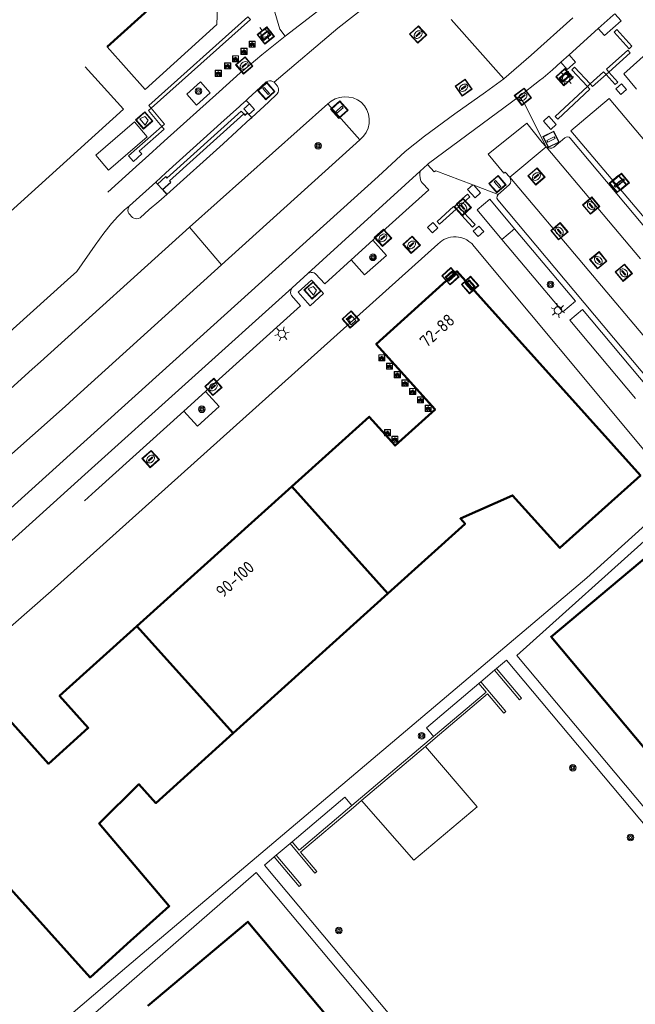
# Model space of a CAD drawing. Header units: metres. Extents: x 94279 to 96109, y 461866 to 463040.
# Tile 26 of 175: x 94545 to 94595, y 462774 to 462854. Entities that reach past the tile are written whole.
import ezdxf
from ezdxf.enums import TextEntityAlignment as Align

# ---------------------------------------------------------------- set-up
doc = ezdxf.new("R2010")
doc.units = ezdxf.units.M
doc.layers.get('0').update_dxf_attribs({"linetype": 'CONTINUOUS'})
for name, color, linetype, lineweight in [('B_BEBOUWINGSGRENS_0', 132, 'CONTINUOUS', 50), ('B_TUSSENMUUR_0', 132, 'CONTINUOUS', 50), ('G_GRENS_ALGEMEEN_0', 251, 'CONTINUOUS', 13), ('Q_AFVAL_APART_PLAATS_0', 251, 'CONTINUOUS', 13), ('Q_AFVALBAK_0', 251, 'CONTINUOUS', 13), ('Q_BOOM_0', 251, 'CONTINUOUS', 13), ('Q_CAI-KAST_0', 251, 'CONTINUOUS', 13), ('Q_FIETSENREK_0', 251, 'CONTINUOUS', 13), ('Q_INSPECTIE_OF_RIOOLPUT_0', 251, 'CONTINUOUS', 13), ('Q_KOLK_0', 251, 'CONTINUOUS', 13), ('Q_LICHTMAST_0', 251, 'CONTINUOUS', 13), ('Q_OPLAADPAAL_0', 251, 'CONTINUOUS', 13), ('Q_STRAATNAAMBORD_0', 251, 'CONTINUOUS', 13), ('Q_VERKEERSBORDPAAL_0', 251, 'CONTINUOUS', 13), ('Q_WATERLEIDINGPUT_0', 251, 'CONTINUOUS', 13), ('T_CULTUURGRENS_0', 251, 'CONTINUOUS', 13), ('T_GBKN_ABRI_0', 251, 'CONTINUOUS', 13), ('V_BLINDENGELEIDESTROOK_0', 251, 'CONTINUOUS', 13), ('V_WEGGRENS_0', 251, 'CONTINUOUS', 13), ('Z_GBKN_HUISNUMMER_0', 251, 'CONTINUOUS', 13)]:
    doc.layers.add(name, color=color, linetype=linetype, lineweight=lineweight)
doc.layers.add('Busperron_0', color=251, linetype='CONTINUOUS')
doc.styles.get("Standard").update_dxf_attribs({"font": 'isocp.shx'})

# ---------------------------------------------------------------- blocks, each defined once
blk = doc.blocks.new('Q_LICHTMAST')
for points in [[(-0.26, 0.15), (-0.52, 0.3)], [(0, 0.3), (0, 0.6)], [(0.26, 0.15), (0.52, 0.3)], [(-0.26, -0.15), (-0.52, -0.3)], [(0, -0.3), (0, -0.6)], [(0.26, -0.15), (0.52, -0.3)]]:
    blk.add_lwpolyline(points)
blk.add_circle((0, 0), 0.3)
blk = doc.blocks.new('Q_VERKEERSBORDPAAL')
for points in [[(-0.5, 0.5), (0.5, 0.5), (0.5, -0.5), (-0.5, -0.5)], [(-0.08, 0.333), (0.071, 0.333), (0.071, -0.329), (-0.08, -0.329)]]:
    blk.add_lwpolyline(points, close=True)
blk.add_lwpolyline([(-0.442, 0.464), (0.438, 0.464, -0.414214), (0.459, 0.442), (0.459, -0.437, -0.414214), (0.438, -0.459), (-0.442, -0.459, -0.414214), (-0.463, -0.437), (-0.463, 0.442), (-0.463, 0.444), (-0.463, 0.446), (-0.463, 0.448), (-0.462, 0.45), (-0.461, 0.451), (-0.46, 0.453), (-0.459, 0.455), (-0.458, 0.456), (-0.457, 0.457), (-0.456, 0.459), (-0.454, 0.46), (-0.453, 0.461), (-0.451, 0.462), (-0.449, 0.462), (-0.447, 0.463), (-0.446, 0.463), (-0.444, 0.464), (-0.442, 0.464)], format="xyb")
blk = doc.blocks.new('Q_KOLK')
blk.add_lwpolyline([(-0.5, 0.5), (0.5, 0.5), (0.5, -0.5), (-0.5, -0.5)], close=True)
for points in [[(-0.442, 0.464), (0.438, 0.464, -0.414214), (0.459, 0.442), (0.459, -0.437, -0.414214), (0.438, -0.459), (-0.442, -0.459, -0.414214), (-0.463, -0.437), (-0.463, 0.442, -0.414214), (-0.442, 0.464)], [(-0.345, 0.105, 0.380426), (-0.276, -0.18)], [(-0.008, 0.266, 0.240218), (-0.345, 0.105)], [(-0.194, 0.045, 0.853344), (-0.194, -0.032)], [(0.331, 0.111, 0.240191), (-0.008, 0.266)], [(0.185, -0.032, 0.849746), (0.185, 0.045)], [(0.267, -0.176, 0.380426), (0.331, 0.111)], [(-0.276, -0.18, 0.148452), (0.012, -0.257)], [(0.012, -0.257, 0.131742), (0.267, -0.176)]]:
    blk.add_lwpolyline(points, format="xyb")
for points in [[(-0.194, 0.045), (0.185, 0.045)], [(0.185, -0.032), (-0.194, -0.032)]]:
    blk.add_lwpolyline(points)
blk = doc.blocks.new('Q_INSPECTIE_OF_RIOOLPUT')
blk.add_lwpolyline([(-0.5, 0.5), (0.5, 0.5), (0.5, -0.5), (-0.5, -0.5)], close=True)
for points in [[(-0.442, 0.464), (0.438, 0.464, -0.414214), (0.459, 0.442), (0.459, -0.437, -0.414214), (0.438, -0.459), (-0.442, -0.459, -0.414214), (-0.463, -0.437), (-0.463, 0.442), (-0.463, 0.444), (-0.463, 0.446), (-0.463, 0.448), (-0.462, 0.45), (-0.461, 0.451), (-0.46, 0.453), (-0.459, 0.455), (-0.458, 0.456), (-0.457, 0.457), (-0.456, 0.459), (-0.454, 0.46), (-0.453, 0.461), (-0.451, 0.462), (-0.449, 0.462), (-0.447, 0.463), (-0.446, 0.463), (-0.444, 0.464), (-0.442, 0.464)], [(-0.345, 0.105, 0.380426), (-0.276, -0.18)], [(-0.008, 0.266, 0.240218), (-0.345, 0.105)], [(-0.194, 0.045, 0.853344), (-0.194, -0.032)], [(0.331, 0.111, 0.240191), (-0.008, 0.266)], [(0.185, -0.032, 0.849746), (0.185, 0.045)], [(0.267, -0.176, 0.380426), (0.331, 0.111)], [(-0.276, -0.18, 0.148452), (0.012, -0.257)], [(0.012, -0.257, 0.131742), (0.267, -0.176)]]:
    blk.add_lwpolyline(points, format="xyb")
for points in [[(-0.194, 0.045), (0.185, 0.045)], [(0.185, -0.032), (-0.194, -0.032)]]:
    blk.add_lwpolyline(points)
blk = doc.blocks.new('Q_WATERLEIDINGPUT')
blk.add_lwpolyline([(-0.5, 0.5), (0.5, 0.5), (0.5, -0.5), (-0.5, -0.5)], close=True)
for points in [[(-0.442, 0.464), (0.438, 0.464, -0.414214), (0.459, 0.442), (0.459, -0.437, -0.414214), (0.438, -0.459), (-0.442, -0.459, -0.414214), (-0.463, -0.437), (-0.463, 0.442), (-0.463, 0.444), (-0.463, 0.446), (-0.463, 0.448), (-0.462, 0.45), (-0.461, 0.451), (-0.46, 0.453), (-0.459, 0.455), (-0.458, 0.456), (-0.457, 0.457), (-0.456, 0.459), (-0.454, 0.46), (-0.453, 0.461), (-0.451, 0.462), (-0.449, 0.462), (-0.447, 0.463), (-0.446, 0.463), (-0.444, 0.464), (-0.442, 0.464)], [(-0.345, 0.105, 0.380426), (-0.276, -0.18)], [(-0.008, 0.266, 0.240218), (-0.345, 0.105)], [(-0.194, 0.045, 0.853344), (-0.194, -0.032)], [(0.331, 0.111, 0.240191), (-0.008, 0.266)], [(0.185, -0.032, 0.849746), (0.185, 0.045)], [(0.267, -0.176, 0.380426), (0.331, 0.111)], [(-0.276, -0.18, 0.148452), (0.012, -0.257)], [(0.012, -0.257, 0.131742), (0.267, -0.176)]]:
    blk.add_lwpolyline(points, format="xyb")
for points in [[(-0.194, 0.045), (0.185, 0.045)], [(0.185, -0.032), (-0.194, -0.032)]]:
    blk.add_lwpolyline(points)
blk = doc.blocks.new('Q_FIETSENREK')
for points in [[(-0.5, 0.5), (0.5, 0.5), (0.5, -0.5), (-0.5, -0.5)], [(-0.06, 0.15), (0.18, 0.05), (0.04, -0.09)]]:
    blk.add_lwpolyline(points, close=True)
for points in [[(-0.44, 0.46), (0.44, 0.46, -0.414214), (0.46, 0.44), (0.46, -0.44, -0.414214), (0.44, -0.46), (-0.44, -0.46, -0.414214), (-0.46, -0.44), (-0.46, 0.44), (-0.46, 0.44), (-0.46, 0.45), (-0.46, 0.45), (-0.46, 0.45), (-0.46, 0.45), (-0.46, 0.45), (-0.46, 0.45), (-0.46, 0.46), (-0.46, 0.46), (-0.46, 0.46), (-0.45, 0.46), (-0.45, 0.46), (-0.45, 0.46), (-0.45, 0.46), (-0.45, 0.46), (-0.45, 0.46), (-0.44, 0.46), (-0.44, 0.46)], [(-0.18, 0.11, 0.847256), (-0.32, -0.14)], [(-0.19, 0.08, 0.842492), (-0.3, -0.12)], [(-0.17, 0.06, 0.053288), (-0.19, 0.08)], [(-0.19, -0.13, 0.502492), (-0.15, 0.04)], [(-0.15, 0.09, 0.06236), (-0.18, 0.11)], [(-0.16, -0.16, 0.494489), (-0.12, 0.07)], [(-0.32, -0.14, 0.089606), (-0.42, -0.35)], [(-0.3, -0.16, 0.110942), (-0.37, -0.35)], [(-0.29, -0.1, 0.006942), (-0.3, -0.12)], [(-0.3, -0.16, 0.02458), (-0.28, -0.17)], [(-0.21, -0.1, 0.381614), (-0.29, -0.1)], [(-0.22, -0.14, 0.533998), (-0.28, -0.14)], [(-0.28, -0.14, 0.009682), (-0.27, -0.14)], [(-0.28, -0.17, 0.148109), (-0.2, -0.17)], [(-0.27, -0.14, 0.120201), (-0.22, -0.14)], [(-0.22, -0.14, 0.003554), (-0.22, -0.14)], [(-0.19, -0.13, 0.017985), (-0.21, -0.1)], [(-0.12, -0.35, 0.075837), (-0.2, -0.17)], [(-0.08, -0.35, 0.094234), (-0.16, -0.16)], [(0.1, -0.16, 0.385208), (0.19, -0.33)], [(0.21, -0.05, 0.224648), (0.11, -0.13)], [(0.13, -0.17, 0.376993), (0.2, -0.3)], [(0.21, -0.09, 0.20829), (0.14, -0.14)], [(0.19, -0.33, 1), (0.29, -0.06)], [(0.2, -0.3, 1), (0.28, -0.09)], [(0.29, -0.06, 0.086253), (0.24, -0.05)], [(0.28, -0.09, 0.079305), (0.24, -0.08)]]:
    blk.add_lwpolyline(points, format="xyb")
for points in [[(-0.17, 0.06), (-0.26, -0.04), (-0.24, -0.06), (-0.15, 0.04)], [(0.08, 0.22), (0, 0.25), (-0.15, 0.09)], [(-0.12, 0.07), (-0.09, 0.11), (0.02, -0.13), (0.1, -0.16)], [(0.24, -0.05), (0.23, 0.05), (0.26, 0.09), (0.3, 0.08), (0.31, 0.11), (0.19, 0.15), (0.18, 0.12), (0.23, 0.1), (0.21, 0.08), (-0.04, 0.17), (0, 0.22), (0.07, 0.19), (0.08, 0.22)], [(0.21, -0.05), (0.2, 0.03), (0.06, -0.11)], [(-0.42, -0.35), (-0.37, -0.35)], [(-0.12, -0.35), (-0.08, -0.35)], [(0.06, -0.11), (0.11, -0.13)], [(0.13, -0.17), (0.25, -0.22), (0.24, -0.08)], [(0.14, -0.14), (0.22, -0.17), (0.21, -0.09)]]:
    blk.add_lwpolyline(points)
blk = doc.blocks.new('Q_CAI-KAST')
for points in [[(-0.5, 0.5), (0.5, 0.5), (0.5, -0.5), (-0.5, -0.5)], [(-0.262, 0.264), (0.25, 0.264), (0.25, 0.187), (-0.262, 0.187)], [(-0.262, 0.107), (0.25, 0.107), (0.25, -0.332), (-0.262, -0.332)]]:
    blk.add_lwpolyline(points, close=True)
blk.add_lwpolyline([(-0.442, 0.464), (0.438, 0.464, -0.414214), (0.459, 0.442), (0.459, -0.437, -0.414214), (0.438, -0.459), (-0.442, -0.459, -0.414214), (-0.463, -0.437), (-0.463, 0.442), (-0.463, 0.444), (-0.463, 0.446), (-0.463, 0.448), (-0.462, 0.45), (-0.461, 0.451), (-0.46, 0.453), (-0.459, 0.455), (-0.458, 0.456), (-0.457, 0.457), (-0.456, 0.459), (-0.454, 0.46), (-0.453, 0.461), (-0.451, 0.462), (-0.449, 0.462), (-0.447, 0.463), (-0.446, 0.463), (-0.444, 0.464), (-0.442, 0.464)], format="xyb")
blk.add_circle((-0.177, -0.034), 0.0354)
blk = doc.blocks.new('Q_STRAATNAAMBORD')
for points in [[(-0.5, 0.5), (0.5, 0.5), (0.5, -0.5), (-0.5, -0.5)], [(-0.369, 0.22), (0.358, 0.22), (0.358, -0.214), (-0.369, -0.214)]]:
    blk.add_lwpolyline(points, close=True)
for points in [[(-0.442, 0.464), (0.438, 0.464, -0.414214), (0.459, 0.442), (0.459, -0.437, -0.414214), (0.438, -0.459), (-0.442, -0.459, -0.414214), (-0.463, -0.437), (-0.463, 0.442), (-0.463, 0.444), (-0.463, 0.446), (-0.463, 0.448), (-0.462, 0.45), (-0.461, 0.451), (-0.46, 0.453), (-0.459, 0.455), (-0.458, 0.456), (-0.457, 0.457), (-0.456, 0.459), (-0.454, 0.46), (-0.453, 0.461), (-0.451, 0.462), (-0.449, 0.462), (-0.447, 0.463), (-0.446, 0.463), (-0.444, 0.464), (-0.442, 0.464)], [(-0.287, 0.16), (0.281, 0.16, -0.414214), (0.303, 0.139), (0.303, -0.134, -0.414214), (0.281, -0.156), (-0.287, -0.156, -0.414214), (-0.308, -0.134), (-0.308, 0.139), (-0.308, 0.14), (-0.308, 0.142), (-0.307, 0.144), (-0.307, 0.146), (-0.306, 0.148), (-0.305, 0.149), (-0.304, 0.151), (-0.303, 0.152), (-0.302, 0.154), (-0.3, 0.155), (-0.299, 0.156), (-0.297, 0.157), (-0.296, 0.158), (-0.294, 0.159), (-0.292, 0.159), (-0.29, 0.16), (-0.288, 0.16), (-0.287, 0.16)]]:
    blk.add_lwpolyline(points, format="xyb")
blk = doc.blocks.new('Q_OPLAADPAAL')
for points in [[(-0.5, 0.5), (0.5, 0.5), (0.5, -0.5), (-0.5, -0.5)], [(-0.08, 0.333), (0.071, 0.333), (0.071, -0.329), (-0.08, -0.329)]]:
    blk.add_lwpolyline(points, close=True)
blk.add_lwpolyline([(-0.442, 0.464), (0.438, 0.464, -0.414214), (0.459, 0.442), (0.459, -0.437, -0.414214), (0.438, -0.459), (-0.442, -0.459, -0.414214), (-0.463, -0.437), (-0.463, 0.442), (-0.463, 0.444), (-0.463, 0.446), (-0.463, 0.448), (-0.462, 0.45), (-0.461, 0.451), (-0.46, 0.453), (-0.459, 0.455), (-0.458, 0.456), (-0.457, 0.457), (-0.456, 0.459), (-0.454, 0.46), (-0.453, 0.461), (-0.451, 0.462), (-0.449, 0.462), (-0.447, 0.463), (-0.446, 0.463), (-0.444, 0.464), (-0.442, 0.464)], format="xyb")
blk = doc.blocks.new('Q_AFVALBAK')
for points in [[(-0.5, 0.5), (0.5, 0.5), (0.5, -0.5), (-0.5, -0.5)], [(-0.336, 0.197), (0.331, 0.197), (0.19, -0.251), (-0.196, -0.251)]]:
    blk.add_lwpolyline(points, close=True)
blk.add_lwpolyline([(-0.442, 0.464), (0.438, 0.464, -0.414214), (0.459, 0.442), (0.459, -0.437, -0.414214), (0.438, -0.459), (-0.442, -0.459, -0.414214), (-0.463, -0.437), (-0.463, 0.442), (-0.463, 0.444), (-0.463, 0.446), (-0.463, 0.448), (-0.462, 0.45), (-0.461, 0.451), (-0.46, 0.453), (-0.459, 0.455), (-0.458, 0.456), (-0.457, 0.457), (-0.456, 0.459), (-0.454, 0.46), (-0.453, 0.461), (-0.451, 0.462), (-0.449, 0.462), (-0.447, 0.463), (-0.446, 0.463), (-0.444, 0.464), (-0.442, 0.464)], format="xyb")
blk = doc.blocks.new('Q_AFVAL_APART_PLAATS')
for points in [[(-0.5, 0.5), (0.5, 0.5), (0.5, -0.5), (-0.5, -0.5)], [(-0.336, 0.197), (0.331, 0.197), (0.19, -0.251), (-0.196, -0.251)]]:
    blk.add_lwpolyline(points, close=True)
blk.add_lwpolyline([(-0.442, 0.464), (0.438, 0.464, -0.414214), (0.459, 0.442), (0.459, -0.437, -0.414214), (0.438, -0.459), (-0.442, -0.459, -0.414214), (-0.463, -0.437), (-0.463, 0.442, -0.414214), (-0.442, 0.464)], format="xyb")
blk = doc.blocks.new('Q_BOOM')
for radius in [0.27, 0.18, 0.09]:
    blk.add_circle((0, 0), radius)

msp = doc.modelspace()

# ---------------------------------------------------------------- linework, layer by layer
at = {"layer": 'B_BEBOUWINGSGRENS_0'}
for p, q in [((94566.965, 462816.543), (94554.375, 462805.208)), ((94562.204, 462796.509), (94574.778, 462807.862))]:
    msp.add_line(p, q, dxfattribs=at)
for points in [[(94551.942, 462852.254), (94556.95, 462856.78), (94549.15, 462865), (94537.618, 462854.578)], [(94574.778, 462807.862), (94581.05, 462813.525), (94580.671, 462813.947), (94584.91, 462815.82), (94588.75, 462811.56), (94595.3, 462817.45), (94580.38, 462834.03), (94573.82, 462828.12), (94578.6, 462822.8), (94575.35, 462819.88), (94573.26, 462822.21), (94566.965, 462816.543)], [(94601.647, 462804.518), (94596.11, 462811.12), (94588.03, 462804.34), (94600.063, 462789.992)], [(94554.375, 462805.208), (94548.08, 462799.54), (94550.42, 462796.94), (94547.18, 462794.03), (94542.43, 462799.3), (94535.67, 462793.21), (94550.56, 462776.67), (94553.592, 462779.396), (94557, 462782.46), (94551.3, 462789.18), (94554.539, 462792.363), (94555.917, 462790.832), (94562.204, 462796.509)], [(94574.981, 462767.371), (94563.4, 462781.19), (94555.25, 462774.36)]]:
    msp.add_lwpolyline(points, dxfattribs=at)
at = {"layer": 'B_TUSSENMUUR_0'}
for p, q in [((94566.965, 462816.543), (94574.778, 462807.862)), ((94562.204, 462796.509), (94554.375, 462805.208))]:
    msp.add_line(p, q, dxfattribs=at)
at = {"layer": 'Busperron_0'}
for p, q in [((94557.015, 462841.387), (94563.053, 462846.823)), ((94563.704, 462846.528), (94563.475, 462846.777)), ((94556.446, 462840.674), (94556.797, 462840.282))]:
    msp.add_line(p, q, dxfattribs=at)
for points in [[(94563.053, 462846.823), (94563.153, 462846.712), (94563.364, 462846.901)], [(94556.797, 462840.282), (94561.379, 462844.386), (94563.605, 462846.437), (94563.704, 462846.528)], [(94556.446, 462840.674), (94557.115, 462841.276), (94557.015, 462841.387)]]:
    msp.add_lwpolyline(points, dxfattribs=at)
at = {"layer": 'G_GRENS_ALGEMEEN_0'}
for p, q in [((94572.633, 462791.037), (94577.838, 462795.441)), ((94571.977, 462790.482), (94572.633, 462791.037))]:
    msp.add_line(p, q, dxfattribs=at)
for points in [[(94583.447, 462801.634), (94585.475, 462799.216), (94585.628, 462799.346), (94583.601, 462801.763)], [(94577.838, 462795.441), (94578.616, 462796.099), (94582.875, 462799.702), (94584.192, 462798.131), (94584.345, 462798.26), (94582.313, 462800.683)], [(94582.16, 462800.555), (94582.747, 462799.855), (94578.487, 462796.252)], [(94566.826, 462787.549), (94568.841, 462785.144), (94568.994, 462785.273), (94567.677, 462786.845), (94571.977, 462790.482)], [(94571.847, 462790.635), (94567.548, 462786.998), (94566.979, 462787.677)], [(94565.538, 462786.47), (94567.558, 462784.059), (94567.711, 462784.188), (94565.691, 462786.598)]]:
    msp.add_lwpolyline(points, dxfattribs=at)
at = {"layer": 'T_CULTUURGRENS_0'}
for p, q in [((94584.041, 462836.615), (94585.069, 462837.48)), ((94573.556, 462836.55), (94571.793, 462834.95)), ((94574.667, 462835.321), (94573.556, 462836.55)), ((94559.946, 462824.257), (94558.192, 462822.676)), ((94561.054, 462823.057), (94559.946, 462824.257))]:
    msp.add_line(p, q, dxfattribs=at)
for points in [[(94558.42, 462848.422), (94559.225, 462847.532), (94560.336, 462848.537), (94559.531, 462849.427), (94558.42, 462848.422)], [(94571.793, 462834.95), (94572.873, 462833.736), (94574.667, 462835.321)], [(94558.192, 462822.676), (94559.288, 462821.451), (94561.054, 462823.057)], [(94572.633, 462791.037), (94576.88, 462786.2), (94582.04, 462790.52), (94577.838, 462795.441)]]:
    msp.add_lwpolyline(points, dxfattribs=at)
at = {"layer": 'T_GBKN_ABRI_0'}
msp.add_lwpolyline([(94551.029, 462843.463), (94552.075, 462842.252), (94555.216, 462844.964), (94554.171, 462846.175), (94551.029, 462843.463)], dxfattribs=at)
at = {"layer": 'V_BLINDENGELEIDESTROOK_0'}
for p, q in [((94594.382, 462852.111), (94594.605, 462852.312)), ((94589.494, 462851.611), (94588.825, 462851.008)), ((94592.727, 462850.215), (94592.504, 462850.014)), ((94590.99, 462849.051), (94591.208, 462849.257)), ((94593.705, 462848.4), (94594.151, 462848.802)), ((94563.475, 462846.777), (94563.364, 462846.901)), ((94588.012, 462845.559), (94588.458, 462845.96)), ((94556.045, 462841.12), (94556.446, 462840.674)), ((94581.671, 462841.053), (94581.743, 462841.025)), ((94580.537, 462839.28), (94580.316, 462839.078)), ((94580.316, 462839.078), (94581.03, 462838.295)), ((94581.279, 462838.466), (94580.537, 462839.28)), ((94577.99, 462837.597), (94578.391, 462837.151)), ((94582.116, 462836.856), (94582.562, 462837.257))]:
    msp.add_line(p, q, dxfattribs=at)
for points in [[(94563.391, 462854.701), (94555.333, 462847.502), (94555.533, 462847.279)], [(94555.533, 462847.279), (94563.591, 462854.477), (94563.391, 462854.701)], [(94593.209, 462854.956), (94593.076, 462854.836), (94591.872, 462853.752)], [(94591.872, 462853.752), (94592.382, 462853.185), (94593.719, 462854.389), (94593.209, 462854.956)], [(94594.605, 462852.312), (94593.389, 462853.662), (94593.166, 462853.462), (94594.382, 462852.111)], [(94588.825, 462851.008), (94589.347, 462850.429), (94590.016, 462851.031), (94589.494, 462851.611)], [(94592.727, 462850.215), (94594.461, 462851.779), (94594.261, 462852.002), (94592.528, 462850.439), (94592.727, 462850.215)], [(94591.208, 462849.257), (94589.939, 462850.603), (94589.721, 462850.398), (94590.99, 462849.051)], [(94592.504, 462850.014), (94592.304, 462850.238), (94591.208, 462849.257)], [(94591.208, 462849.257), (94591.408, 462849.034), (94592.504, 462850.014)], [(94592.504, 462850.014), (94593.24, 462849.196), (94593.463, 462849.397), (94592.727, 462850.215)], [(94590.99, 462849.051), (94588.374, 462846.616), (94588.579, 462846.396), (94591.194, 462848.832), (94590.99, 462849.051)], [(94594.151, 462848.802), (94593.75, 462849.248), (94593.304, 462848.846), (94593.705, 462848.4)], [(94563.364, 462846.901), (94563.074, 462847.223), (94563.519, 462847.624)], [(94563.475, 462846.777), (94563.921, 462847.178), (94563.519, 462847.624)], [(94555.533, 462847.279), (94555.304, 462847.085), (94556.391, 462845.803)], [(94556.391, 462845.803), (94556.62, 462845.997), (94555.533, 462847.279)], [(94556.045, 462841.12), (94556.714, 462841.722), (94556.814, 462841.61), (94562.852, 462847.046), (94563.053, 462846.823)], [(94588.458, 462845.96), (94587.856, 462846.629), (94587.41, 462846.228), (94588.012, 462845.559)], [(94556.391, 462845.803), (94554.367, 462844.007), (94553.699, 462843.405), (94554.1, 462842.959), (94554.769, 462843.561), (94554.567, 462843.783), (94556.59, 462845.578), (94556.391, 462845.803)], [(94581.671, 462841.053), (94581.251, 462840.675), (94581.853, 462840.006), (94582.299, 462840.407), (94581.743, 462841.025)], [(94580.537, 462839.28), (94581.428, 462840.075), (94581.228, 462840.299), (94580.338, 462839.504), (94580.537, 462839.28)], [(94580.316, 462839.078), (94580.114, 462839.3), (94578.768, 462838.075), (94578.97, 462837.853), (94580.316, 462839.078)], [(94578.391, 462837.151), (94578.837, 462837.552), (94578.436, 462837.998), (94577.99, 462837.597)], [(94581.279, 462838.466), (94581.861, 462837.829), (94581.64, 462837.626), (94581.03, 462838.295)], [(94582.562, 462837.257), (94582.16, 462837.703), (94581.714, 462837.302), (94582.116, 462836.856)]]:
    msp.add_lwpolyline(points, dxfattribs=at)
at = {"layer": 'V_WEGGRENS_0'}
for p, q in [((94579.918, 462854.485), (94584.188, 462849.676)), ((94591.872, 462853.752), (94589.494, 462851.611)), ((94553.273, 462847.202), (94550.162, 462850.645)), ((94558.657, 462837.629), (94569.879, 462847.625)), ((94563.519, 462847.624), (94563.256, 462847.917)), ((94572.477, 462844.7), (94569.879, 462847.625)), ((94592.761, 462848.073), (94589.642, 462845.451)), ((94601.429, 462837.745), (94592.761, 462848.073)), ((94589.642, 462845.451), (94596.882, 462836.867)), ((94572.477, 462844.7), (94561.236, 462834.562)), ((94584.684, 462841.669), (94587.628, 462844.153)), ((94595.303, 462835.055), (94587.628, 462844.153)), ((94577.981, 462842.702), (94577.391, 462842.162)), ((94577.391, 462842.162), (94568.272, 462833.861)), ((94553.763, 462839.343), (94555.9, 462841.28)), ((94555.9, 462841.28), (94556.045, 462841.12)), ((94584.684, 462841.669), (94605.202, 462817.346)), ((94581.743, 462841.025), (94583.724, 462840.266)), ((94583.048, 462839.882), (94582.024, 462839.014)), ((94585.069, 462837.48), (94583.048, 462839.882)), ((94553.363, 462839.025), (94553.763, 462839.343)), ((94582.024, 462839.014), (94584.041, 462836.615)), ((94561.236, 462834.562), (94558.657, 462837.629)), ((94568.272, 462833.861), (94566.978, 462832.691)), ((94599.116, 462815.287), (94585.256, 462802.823)), ((94584.405, 462802.437), (94583.601, 462801.763)), ((94628.38, 462750), (94584.405, 462802.437)), ((94583.447, 462801.634), (94582.313, 462800.683)), ((94583.601, 462801.763), (94583.447, 462801.634)), ((94582.313, 462800.683), (94582.16, 462800.555)), ((94578.487, 462796.252), (94571.847, 462790.635)), ((94566.826, 462787.549), (94565.691, 462786.598)), ((94566.979, 462787.677), (94566.826, 462787.549)), ((94565.538, 462786.47), (94564.733, 462785.795)), ((94565.691, 462786.598), (94565.538, 462786.47)), ((94564.055, 462785.203), (94549.953, 462772.896))]:
    msp.add_line(p, q, dxfattribs=at)
for points in [[(94560.878, 462854.075), (94560.914, 462855.527), (94543.95, 462874.27)], [(94609.135, 462863.943), (94597.062, 462852.868), (94593.951, 462850.063), (94594.981, 462848.833)], [(94575.211, 462859.92), (94574.801, 462859.581), (94574.008, 462858.972), (94572.422, 462857.73), (94570.405, 462856.227), (94566.419, 462853.128)], [(94565.518, 462849.386), (94570.699, 462853.769), (94576.495, 462858.339)], [(94564.957, 462857.216), (94565.975, 462853.705), (94566.419, 462853.128)], [(94551.942, 462852.254), (94555.054, 462848.811), (94560.878, 462854.075)], [(94584.188, 462849.676), (94586.425, 462851.582), (94589.792, 462854.611)], [(94566.419, 462853.128), (94564.515, 462851.611), (94562.971, 462850.308), (94562.764, 462850.142)], [(94588.825, 462851.008), (94588.16, 462850.41), (94587.389, 462849.754), (94587.102, 462849.524), (94585.437, 462848.234)], [(94562.764, 462850.142), (94561.066, 462848.607), (94556.593, 462844.61), (94555.032, 462843.199), (94554.592, 462842.802), (94552.882, 462841.256), (94552.018, 462840.447)], [(94458.905, 462737.853), (94472.817, 462750.41), (94493.71, 462769.193), (94518.033, 462791.223), (94548.951, 462819.158), (94573.982, 462841.736), (94576.186, 462843.764), (94577.752, 462845), (94580.218, 462846.826), (94582.694, 462848.59), (94584.188, 462849.676)], [(94565.518, 462849.386), (94565.793, 462849.073), (94565.85, 462848.955), (94565.878, 462848.828), (94565.875, 462848.697), (94565.841, 462848.571), (94565.779, 462848.456), (94565.064, 462847.78), (94563.704, 462846.528)], [(94564.054, 462848.663), (94564.888, 462849.421), (94565.01, 462849.478), (94565.141, 462849.504), (94565.275, 462849.496), (94565.404, 462849.456), (94565.518, 462849.386)], [(94563.256, 462847.917), (94563.415, 462848.06), (94564.054, 462848.663)], [(94585.437, 462848.234), (94581.799, 462845.541), (94578.061, 462842.776), (94577.981, 462842.702)], [(94587.628, 462844.153), (94585.867, 462847.643), (94585.863, 462847.648), (94585.437, 462848.234)], [(94555.9, 462841.28), (94556.721, 462842.025), (94558.951, 462844.032), (94561.182, 462846.053), (94562.714, 462847.43), (94562.81, 462847.516), (94563.256, 462847.917)], [(94569.879, 462847.625), (94570.169, 462847.857), (94570.495, 462848.034), (94570.848, 462848.15), (94571.215, 462848.203), (94571.586, 462848.19), (94571.949, 462848.111), (94572.293, 462847.97), (94572.606, 462847.77)], [(94572.606, 462847.77), (94572.86, 462847.486), (94573.057, 462847.158), (94573.189, 462846.8), (94573.251, 462846.423), (94573.241, 462846.042), (94573.159, 462845.669), (94573.009, 462845.318), (94572.795, 462845.002), (94572.526, 462844.731), (94572.477, 462844.7)], [(94540.354, 462841.781), (94543.49, 462838.36), (94553.273, 462847.202)], [(94587.628, 462844.153), (94587.3, 462844.492), (94586.057, 462846.055), (94582.92, 462843.54), (94584.196, 462842.002), (94584.304, 462842.09), (94584.684, 462841.669)], [(94587.628, 462844.153), (94587.77, 462844.068), (94587.932, 462844.029), (94588.097, 462844.041), (94588.251, 462844.103), (94589.158, 462844.882), (94589.261, 462844.937), (94589.376, 462844.952)], [(94589.376, 462844.952), (94589.498, 462844.922), (94589.599, 462844.849), (94596.325, 462836.812), (94596.37, 462836.741), (94596.387, 462836.658)], [(94577.981, 462842.702), (94578.528, 462842.105), (94578.662, 462842.206), (94581.671, 462841.053)], [(94577.391, 462842.162), (94577.366, 462841.978), (94577.366, 462841.808), (94577.385, 462841.639), (94577.422, 462841.474), (94577.478, 462841.313), (94577.556, 462841.226), (94578.086, 462840.661), (94573.556, 462836.55)], [(94583.724, 462840.266), (94584.634, 462841.06), (94584.723, 462841.197), (94584.763, 462841.356), (94584.749, 462841.519), (94584.684, 462841.669)], [(94556.797, 462840.282), (94556.142, 462839.696), (94555.375, 462839.055), (94554.625, 462838.37), (94554.505, 462838.321), (94554.377, 462838.301), (94554.247, 462838.31), (94554.123, 462838.347), (94554.011, 462838.412), (94553.717, 462838.719), (94553.665, 462838.841), (94553.644, 462838.972), (94553.653, 462839.104), (94553.694, 462839.23), (94553.763, 462839.343)], [(94605.202, 462817.346), (94605.038, 462817.433), (94604.855, 462817.466), (94604.671, 462817.443), (94604.502, 462817.365), (94603.659, 462816.59), (94603.561, 462816.514), (94603.441, 462816.483), (94603.318, 462816.503), (94603.213, 462816.569), (94583.701, 462839.83), (94583.634, 462839.973), (94583.642, 462840.131), (94583.724, 462840.266)], [(94553.363, 462839.025), (94552.814, 462838.481), (94552.305, 462837.923), (94551.677, 462837.134), (94550.969, 462836.146), (94549.488, 462834.016), (94548.73, 462833.33), (94511.43, 462799.733), (94484.13, 462774.999), (94452.998, 462746.893), (94451.804, 462745.814)], [(94532.19, 462813.719), (94545.852, 462826.069), (94546.545, 462826.686), (94558.657, 462837.629)], [(94584.041, 462836.615), (94588.98, 462830.74), (94590.013, 462831.605), (94585.069, 462837.48)], [(94578.833, 462836.237), (94547.4, 462808.06), (94533.25, 462795.67)], [(94579.15, 462836.518), (94579.009, 462836.389), (94578.833, 462836.237)], [(94598.539, 462815.979), (94590.821, 462825.222), (94581.782, 462836.044), (94581.583, 462836.287), (94581.352, 462836.461), (94581.182, 462836.585), (94581.034, 462836.668), (94580.857, 462836.733), (94580.698, 462836.779), (94580.506, 462836.807), (94580.313, 462836.835), (94580.092, 462836.83), (94579.851, 462836.804), (94579.669, 462836.756), (94579.499, 462836.701), (94579.304, 462836.612), (94579.15, 462836.518)], [(94571.793, 462834.95), (94569.655, 462833.009), (94568.9, 462833.834), (94568.783, 462833.896), (94568.656, 462833.931), (94568.524, 462833.936), (94568.394, 462833.913), (94568.272, 462833.861)], [(94561.236, 462834.562), (94549.214, 462823.664), (94548.529, 462823.054), (94534.741, 462810.838)], [(94568.244, 462831.474), (94568.455, 462831.238), (94569.55, 462832.218), (94569.342, 462832.451), (94568.574, 462833.309), (94567.479, 462832.329), (94568.244, 462831.474)], [(94566.978, 462832.691), (94550.125, 462817.533), (94529.429, 462798.854)], [(94566.978, 462832.691), (94566.913, 462832.575), (94566.875, 462832.448), (94566.866, 462832.315), (94566.886, 462832.184), (94566.934, 462832.06), (94567.677, 462831.224), (94559.946, 462824.257)], [(94595.926, 462824.563), (94590.596, 462830.935), (94589.565, 462830.053), (94594.892, 462823.698)], [(94558.192, 462822.676), (94550.998, 462816.192), (94550.108, 462815.391)], [(94549.178, 462773.815), (94551.584, 462775.85), (94554.454, 462778.278), (94590.93, 462809.136), (94598.539, 462815.979)], [(94585.256, 462802.823), (94629.554, 462750), (94671.937, 462699.46)], [(94582.16, 462800.555), (94577.901, 462796.942), (94578.487, 462796.252)], [(94571.847, 462790.635), (94571.269, 462791.316), (94566.979, 462787.677)], [(94647.84, 462685.152), (94642.909, 462691.036), (94593.559, 462750), (94564.055, 462785.203)], [(94564.733, 462785.795), (94594.733, 462750), (94642.635, 462692.844)]]:
    msp.add_lwpolyline(points, dxfattribs=at)

# ---------------------------------------------------------------- block references
at = {"layer": 'Q_AFVAL_APART_PLAATS_0', "rotation": 131.8318796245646}
msp.add_blockref('Q_AFVAL_APART_PLAATS', (94568.649, 462832.479), dxfattribs=at)
at = {"layer": 'Q_AFVALBAK_0', "rotation": 130.7916711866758}
msp.add_blockref('Q_AFVALBAK', (94554.962, 462846.289), dxfattribs=at)
at = {"layer": 'Q_BOOM_0'}
for p, rotation in [((94559.373, 462848.662), 42.13219282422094), ((94569.097, 462844.218), 42.04657555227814), ((94573.558, 462835.169), 41.46061497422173), ((94587.981, 462832.956), 130.0531232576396), ((94559.654, 462822.822), 42.28337661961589), ((94577.513, 462796.293), 40.22900808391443), ((94589.796, 462793.702), 129.9840513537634), ((94594.49, 462788.042), 129.9840513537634), ((94570.784, 462780.488), 129.9665712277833)]:
    msp.add_blockref('Q_BOOM', p, dxfattribs=dict(at, rotation=rotation))
at = {"layer": 'Q_CAI-KAST_0', "rotation": 41.87351352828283}
msp.add_blockref('Q_CAI-KAST', (94571.75, 462830.117), dxfattribs=at)
at = {"layer": 'Q_FIETSENREK_0', "xscale": 0.5, "yscale": 0.5}
for p in [(94563.743, 462852.482), (94562.391, 462851.295), (94563.07, 462851.899), (94561.748, 462850.717), (94560.986, 462850.118), (94574.277, 462827.004), (94574.905, 462826.321), (94575.534, 462825.637), (94576.162, 462824.954), (94576.79, 462824.27), (94577.419, 462823.586), (94578.047, 462822.903), (94574.74, 462820.918), (94575.335, 462820.389)]:
    msp.add_blockref('Q_FIETSENREK', p, dxfattribs=at)
at = {"layer": 'Q_INSPECTIE_OF_RIOOLPUT_0'}
for p, rotation in [((94577.229, 462853.268), 42.56291799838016), ((94580.929, 462848.948), 35.46756980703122), ((94586.843, 462841.734), 40.15599962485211), ((94591.874, 462834.926), 130.1497639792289), ((94593.943, 462833.915), 130.1507110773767), ((94555.489, 462818.78), 42.02854762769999)]:
    msp.add_blockref('Q_INSPECTIE_OF_RIOOLPUT', p, dxfattribs=dict(at, rotation=rotation))
at = {"layer": 'Q_KOLK_0'}
for p, rotation in [((94563.1, 462850.755), 40.16141836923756), ((94585.746, 462848.213), 37.76762129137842), ((94591.29, 462839.368), 130.1507110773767), ((94588.709, 462837.287), 130.1497639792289), ((94574.373, 462836.756), 42.22391590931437), ((94560.586, 462824.635), 42.0244512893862)]:
    msp.add_blockref('Q_KOLK', p, dxfattribs=dict(at, rotation=rotation))
at = {"layer": 'Q_LICHTMAST_0'}
for p, rotation in [((94564.743, 462853.355), 38.54586375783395), ((94589.265, 462849.728), 41.9824804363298), ((94588.597, 462830.856), 130.0531232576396), ((94566.156, 462828.949), 42.02445128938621)]:
    msp.add_blockref('Q_LICHTMAST', p, dxfattribs=dict(at, rotation=rotation))
at = {"layer": 'Q_OPLAADPAAL_0', "rotation": 130.1452757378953}
msp.add_blockref('Q_OPLAADPAAL', (94593.465, 462841.13), dxfattribs=at)
at = {"layer": 'Q_STRAATNAAMBORD_0'}
for p, rotation in [((94564.841, 462853.183), 38.54586375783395), ((94589.115, 462849.799), 41.9824804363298), ((94579.857, 462833.626), 42.01615219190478), ((94581.449, 462832.917), 131.9833937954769)]:
    msp.add_blockref('Q_STRAATNAAMBORD', p, dxfattribs=dict(at, rotation=rotation))
at = {"layer": 'Q_VERKEERSBORDPAAL_0'}
for p, rotation in [((94564.885, 462848.679), 42.26684935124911), ((94570.824, 462847.162), 131.6116470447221), ((94588.028, 462844.75), 116.7748048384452), ((94593.696, 462841.29), 130.1452757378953), ((94583.675, 462841.114), 41.10559151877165)]:
    msp.add_blockref('Q_VERKEERSBORDPAAL', p, dxfattribs=dict(at, rotation=rotation))
at = {"layer": 'Q_WATERLEIDINGPUT_0'}
for p, rotation in [((94580.856, 462839.249), 132.35067119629), ((94576.704, 462836.183), 41.87351352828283)]:
    msp.add_blockref('Q_WATERLEIDINGPUT', p, dxfattribs=dict(at, rotation=rotation))

# ---------------------------------------------------------------- texts
at = {"layer": 'Z_GBKN_HUISNUMMER_0'}
for s, p in [('72-88', (94578.773, 462829.218)), ('90-100', (94562.343, 462809.018))]:
    msp.add_text(s, height=1, rotation=42, dxfattribs=at).set_placement(p, align=Align.MIDDLE)

doc.saveas('drawing.dxf')
